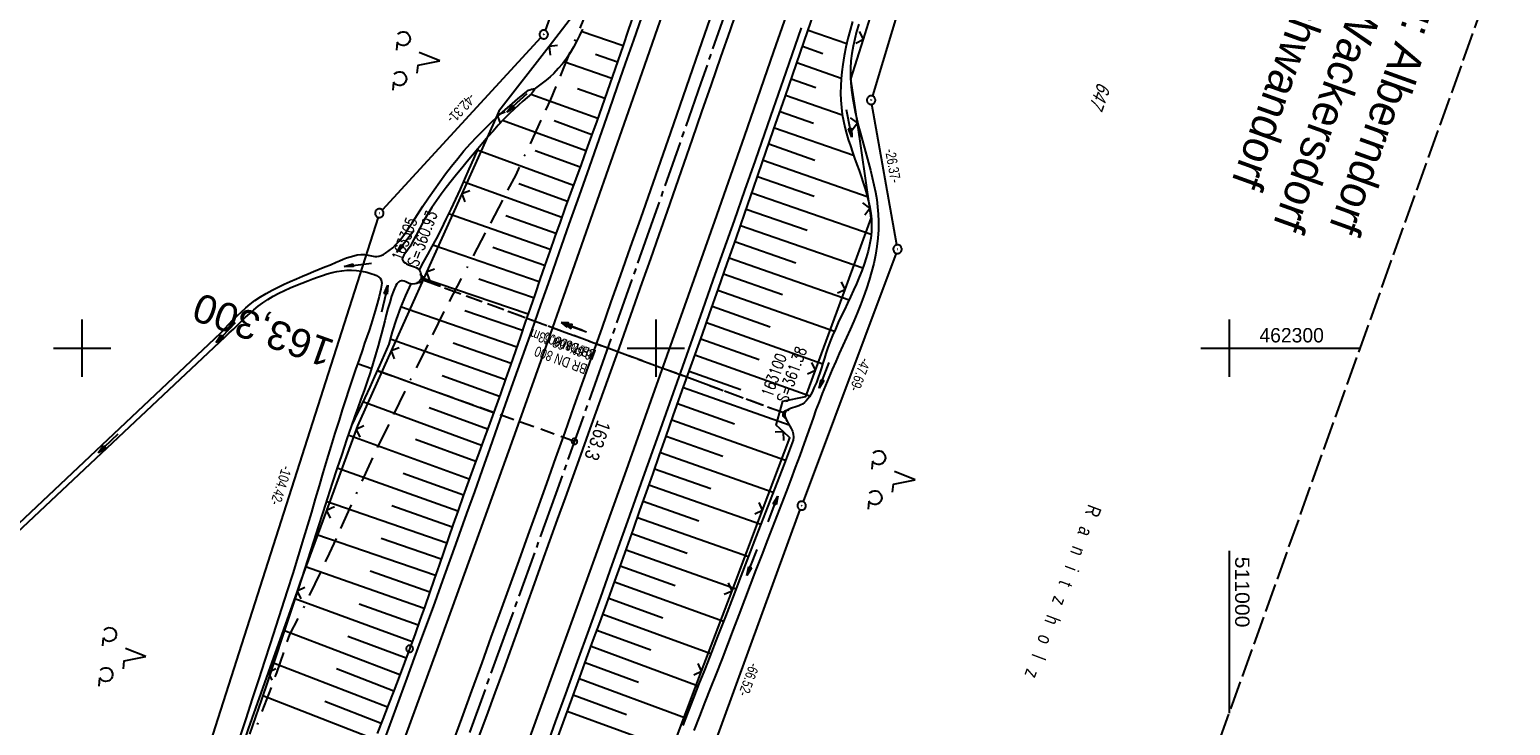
# Model space of a CAD drawing. Extents: x 510661 to 511244, y 462045 to 463013.
# Tile 6 of 29: x 510791 to 511049, y 462234 to 462355. Entities that reach past the tile are written whole.
import ezdxf
from ezdxf.enums import TextEntityAlignment as Align

# ---------------------------------------------------------------- set-up
doc = ezdxf.new("R2010")
doc.units = 0
doc.header["$LTSCALE"] = 10
doc.header["$MEASUREMENT"] = 0
for name, pattern in [('ACAD_ISO16W100', [73, 15, -6.5, 15, -6.5, 15, -7, 1, -7]), ('ACHSE', [5.5, 4, -0.5, 0.5, -0.5]), ('AUSGEZOGEN', [0]), ('LT00', [0]), ('LT12', [0.4, 0.3, -0.1]), ('LT14', [0.6, 0.5, -0.1]), ('LT17', [0.15, 0.1, -0.05]), ('STRICHLINIE2', [0.375, 0.25, -0.125])]:
    doc.linetypes.add(name, pattern=pattern)
doc.layers.get('0').update_dxf_attribs({"linetype": 'LT00'})
for name, color, linetype in [('--EK_FBR', 1, 'LT00'), ('--EK_Halt-Pfeil', 4, 'LT00'), ('--EK_Haltung', 7, 'STRICHLINIE2'), ('--EK_Haltung-Text', 140, 'LT00'), ('--EK_Schacht-Text', 5, 'LT00'), ('--EK_ST-93-1', 30, 'LT17'), ('--EL_DFK_AB_L', 21, 'LT00'), ('--EL_DFK_AB_P', 7, 'LT00'), ('--EL_Halt-Pfeil', 4, 'LT00'), ('--EL_Haltung', 182, 'STRICHLINIE2'), ('--EL_Haltung-Text', 182, 'LT00'), ('-AX-093', 35, 'ACHSE'), ('-ST-93-1', 250, 'LT00'), ('ABSTAND', 8, 'LT00'), ('BAB-KABEL', 220, 'ACAD_ISO16W100'), ('DFK_AB_L', 21, 'LT00'), ('DFK_AB_P', 7, 'LT00'), ('DFK_BES-NAME', 255, 'LT00'), ('DFK_FLUR_NR', 250, 'LT00'), ('DFK_NUTZUNG', 250, 'LT00'), ('DFK_VERMPKT', 252, 'LT00'), ('DL', 182, 'LT12'), ('DL_PFEIL', 201, 'LT00'), ('DL_TEXT', 182, 'LT00'), ('GRENZNAME_A', 250, 'Continuous'), ('PFEIL', 140, 'AUSGEZOGEN'), ('V106_AFBR_BAB', 250, 'LT00'), ('V106_BOESCH', 250, 'LT00'), ('V106_BOSCHUNG', 250, 'LT00'), ('V106_GRABEN', 250, 'LT00'), ('V106_LD_MARK', 250, 'LT00'), ('V106_RASTER', 250, 'LT00'), ('V106_UK_DURCH', 182, 'LT00'), ('V106_ZAUN', 40, 'LT00')]:
    doc.layers.add(name, color=color, linetype=linetype)
doc.layers.add('-BLATT_106-RAND', color=7, linetype='LT14', plot=False)
doc.styles.add('Beschrift', font='ARIAL.TTF')
doc.styles.add('Haltungsbeschriftung', font='ARIAL.TTF', dxfattribs={"width": 0.75})
doc.styles.add('schachtbeschriftung', font='romans.shx', dxfattribs={"width": 0.75, "height": 2})
doc.styles.get("Standard").update_dxf_attribs({"font": 'ARIAL.TTF'})
doc.styles.add('UNIR-H', font='unir_h.shx', dxfattribs={"width": 0.8})

# ---------------------------------------------------------------- blocks, each defined once
blk = doc.blocks.new('SYMB7010')
at = {"color": 0, "linetype": 'ByBlock'}
for points in [[(-0.031408, 0.499213), (-0.093728, 0.49134), (-0.15457, 0.475719), (-0.212975, 0.452595), (-0.268021, 0.422333), (-0.31884, 0.385411), (-0.36463, 0.342411), (-0.40467, 0.29401), (-0.438329, 0.240973), (-0.465074, 0.184136), (-0.484486, 0.124395), (-0.496256, 0.062692), (-0.5002, 0)], [(-0.5002, 0), (-0.496256, -0.062692), (-0.484486, -0.124395), (-0.465075, -0.184136), (-0.438329, -0.240973), (-0.404671, -0.29401), (-0.36463, -0.342411), (-0.31884, -0.385411), (-0.268021, -0.422333), (-0.212975, -0.452595), (-0.154571, -0.475719), (-0.093728, -0.49134), (-0.031408, -0.499213), (0.031408, -0.499213)], [(0.5002, 0), (0.496256, 0.062692), (0.484485, 0.124395), (0.465074, 0.184136), (0.438329, 0.240973), (0.40467, 0.29401), (0.36463, 0.342411), (0.31884, 0.385411), (0.268021, 0.422333), (0.212975, 0.452595), (0.15457, 0.475719), (0.093728, 0.49134), (0.031408, 0.499213), (-0.031408, 0.499213)], [(0.031408, -0.499213), (0.093728, -0.491341), (0.15457, -0.475719), (0.212975, -0.452595), (0.268021, -0.422333), (0.31884, -0.385411), (0.36463, -0.342411), (0.404671, -0.294011), (0.438329, -0.240974), (0.465075, -0.184136), (0.484486, -0.124395), (0.496256, -0.062692), (0.500201, 0)]]:
    blk.add_lwpolyline(points, dxfattribs=at)
blk = doc.blocks.new('SYMB0003')
at = {"color": 0, "linetype": 'ByBlock'}
for p, q in [((-0.015712, 0), (0.010166, 0.012015)), ((0, -0.021257), (-0.015712, 0)), ((0.010166, 0.012015), (0, -0.021257))]:
    blk.add_line(p, q, dxfattribs=at)
for points in [[(-0.031395, 0.499013), (-0.093691, 0.491144), (-0.154509, 0.475528), (-0.21289, 0.452414), (-0.267913, 0.422164), (-0.318712, 0.385257), (-0.364484, 0.342274), (-0.404509, 0.293893), (-0.438154, 0.240877), (-0.464888, 0.184062), (-0.484292, 0.124345), (-0.496058, 0.062667), (-0.5, 0)], [(-0.5, 0), (-0.496058, -0.062667), (-0.484292, -0.124345), (-0.464888, -0.184062), (-0.438154, -0.240877), (-0.404509, -0.293893), (-0.364485, -0.342274), (-0.318712, -0.385257), (-0.267914, -0.422164), (-0.21289, -0.452414), (-0.154509, -0.475529), (-0.093691, -0.491144), (-0.031395, -0.499014), (0.031395, -0.499014)], [(0.5, 0), (0.496057, 0.062667), (0.484292, 0.124345), (0.464888, 0.184062), (0.438153, 0.240877), (0.404509, 0.293893), (0.364484, 0.342274), (0.318712, 0.385257), (0.267913, 0.422164), (0.21289, 0.452414), (0.154509, 0.475528), (0.093691, 0.491144), (0.031395, 0.499013), (-0.031395, 0.499013)], [(0.031395, -0.499014), (0.093691, -0.491144), (0.154509, -0.475529), (0.21289, -0.452414), (0.267914, -0.422164), (0.318712, -0.385257), (0.364485, -0.342274), (0.404509, -0.293893), (0.438154, -0.240877), (0.464889, -0.184062), (0.484292, -0.124345), (0.496058, -0.062667), (0.5, 0)]]:
    blk.add_lwpolyline(points, dxfattribs=at)
blk = doc.blocks.new('Pfreil3')
at = {"layer": 'PFEIL'}
blk.add_hatch(color=256, dxfattribs=at).paths.add_polyline_path([(-1.55, 0.27), (-1.55, -0.27), (0, 0)])
for p, q in [((-1.55, 0), (-4.83, 0)), ((-1.55, -0.27), (-1.55, 0.27)), ((-1.55, 0.27), (0, 0)), ((0, 0), (-1.55, -0.27))]:
    blk.add_line(p, q, dxfattribs=at)
blk = doc.blocks.new('SYMB0024')
at = {"color": 0, "linetype": 'ByBlock'}
for p, q in [((-0.5, 0.5), (0, 0)), ((0, 0), (0.5, 0.5))]:
    blk.add_line(p, q, dxfattribs=at)
blk = doc.blocks.new('SYMB1107')
at = {"color": 0, "linetype": 'ByBlock'}
for points in [[(-0.2, 0), (-0.196157, 0.039018), (-0.184776, 0.076537), (-0.166294, 0.111114), (-0.141421, 0.141421), (-0.111114, 0.166294), (-0.076537, 0.184776), (-0.039018, 0.196157), (0, 0.2)], [(0, 0.2), (0.039018, 0.196157), (0.076537, 0.184776), (0.111114, 0.166294), (0.141421, 0.141421), (0.166294, 0.111114), (0.184776, 0.076537), (0.196157, 0.039018), (0.2, 0)]]:
    blk.add_lwpolyline(points, dxfattribs=at)
blk = doc.blocks.new('SYMB0070')
at = {"color": 0, "linetype": 'ByBlock'}
for p, q in [((-0.5, 0), (0.2, 0)), ((0.5, 0), (0.2, 0.1)), ((0.2, 0.1), (0.2, 0)), ((0.468, 0), (0.21, 0.086)), ((0.21, 0.086), (0.21, -0.086)), ((0.21, -0.086), (0.468, 0)), ((0.22, -0.072), (0.437, 0)), ((0.23, -0.058), (0.405, 0)), ((0.24, -0.045), (0.374, 0)), ((0.342, 0), (0.25, 0.031)), ((0.25, 0.031), (0.25, -0.031)), ((0.25, -0.031), (0.342, 0)), ((0.26, -0.017), (0.31, 0)), ((0.27, -0.003), (0.279, 0))]:
    blk.add_line(p, q, dxfattribs=at)
for points in [[(0.2, 0), (0.2, -0.1), (0.5, 0)], [(0.437, 0), (0.22, 0.072), (0.22, -0.072)], [(0.405, 0), (0.23, 0.058), (0.23, -0.058)], [(0.374, 0), (0.24, 0.045), (0.24, -0.045)], [(0.31, 0), (0.26, 0.017), (0.26, -0.017)], [(0.279, 0), (0.27, 0.003), (0.27, -0.003)]]:
    blk.add_lwpolyline(points, dxfattribs=at)
blk = doc.blocks.new('SYMB7201')
at = {"color": 0, "linetype": 'ByBlock'}
for p, q in [((0, 0.385), (-0.11, 0.015)), ((-0.255, -0.385), (-0.115, -0.385)), ((0.445, -0.385), (0.585, -0.385))]:
    blk.add_line(p, q, dxfattribs=at)
for points in [[(0.25, 0.015), (0.11, 0.015), (0, 0.385)], [(-0.393816, -0.383308), (-0.416239, -0.362945), (-0.432849, -0.337617), (-0.442589, -0.308936), (-0.444836, -0.27873), (-0.439449, -0.248923), (-0.426769, -0.221415), (-0.407606, -0.197958), (-0.38318, -0.180047), (-0.355047, -0.168823), (-0.325, -0.165), (-0.294953, -0.168823), (-0.26682, -0.180047), (-0.242394, -0.197959), (-0.223231, -0.221415), (-0.210551, -0.248923), (-0.205164, -0.27873), (-0.207411, -0.308936), (-0.21715, -0.337617), (-0.233761, -0.362945), (-0.256184, -0.383308)], [(0.306185, -0.383308), (0.283761, -0.362945), (0.267151, -0.337617), (0.257411, -0.308936), (0.255164, -0.27873), (0.260552, -0.248923), (0.273231, -0.221415), (0.292394, -0.197958), (0.31682, -0.180047), (0.344953, -0.168823), (0.375, -0.165), (0.405047, -0.168823), (0.43318, -0.180047), (0.457606, -0.197959), (0.476769, -0.221415), (0.489449, -0.248923), (0.494836, -0.27873), (0.492589, -0.308936), (0.48285, -0.337617), (0.466239, -0.362945), (0.443816, -0.383308)]]:
    blk.add_lwpolyline(points, dxfattribs=at)
blk = doc.blocks.new('SYMB2')
at = {"color": 0, "linetype": 'ByBlock', "flags": 128}
for points in [[(-0.031395, 0.499013), (-0.093691, 0.491144), (-0.154509, 0.475528), (-0.21289, 0.452414), (-0.267913, 0.422164), (-0.318712, 0.385257), (-0.364484, 0.342274), (-0.404509, 0.293893), (-0.438154, 0.240877), (-0.464888, 0.184062), (-0.484292, 0.124345), (-0.496058, 0.062667), (-0.5, 0)], [(-0.5, 0), (-0.496058, -0.062667), (-0.484292, -0.124345), (-0.464888, -0.184062), (-0.438154, -0.240877), (-0.404509, -0.293893), (-0.364485, -0.342274), (-0.318712, -0.385257), (-0.267914, -0.422164), (-0.21289, -0.452414), (-0.154509, -0.475529), (-0.093691, -0.491144), (-0.031395, -0.499014), (0.031395, -0.499014)], [(0.5, 0), (0.496057, 0.062667), (0.484292, 0.124345), (0.464888, 0.184062), (0.438153, 0.240877), (0.404509, 0.293893), (0.364484, 0.342274), (0.318712, 0.385257), (0.267913, 0.422164), (0.21289, 0.452414), (0.154509, 0.475528), (0.093691, 0.491144), (0.031395, 0.499013), (-0.031395, 0.499013)], [(0.031395, -0.499014), (0.093691, -0.491144), (0.154509, -0.475529), (0.21289, -0.452414), (0.267914, -0.422164), (0.318712, -0.385257), (0.364485, -0.342274), (0.404509, -0.293893), (0.438154, -0.240877), (0.464889, -0.184062), (0.484292, -0.124345), (0.496058, -0.062667), (0.5, 0)]]:
    blk.add_lwpolyline(points, dxfattribs=at)

msp = doc.modelspace()

# ---------------------------------------------------------------- linework, layer by layer
at = {"layer": '--EK_FBR'}
for points in [[(510910.78, 462361.26), (510908.04, 462353.36), (510905.29, 462345.46), (510902.54, 462337.56), (510900.8, 462332.57), (510899.06, 462327.58), (510897.31, 462322.59), (510895.56, 462317.6), (510893.8, 462312.61), (510892.19, 462308.06), (510890.57, 462303.51), (510888.96, 462298.97), (510887.34, 462294.42), (510885.72, 462289.88), (510884.12, 462285.39), (510882.52, 462280.9), (510880.93, 462276.41), (510879.32, 462271.92), (510877.71, 462267.44), (510876.11, 462262.99), (510874.5, 462258.53), (510872.89, 462254.09), (510871.27, 462249.64), (510869.66, 462245.19), (510867.89, 462240.33), (510866.12, 462235.47), (510864.35, 462230.61)], [(510914.61, 462360.23), (510912.95, 462355.46), (510911.3, 462350.69), (510909.64, 462345.92), (510907.98, 462341.15), (510906.33, 462336.39), (510904.88, 462332.22), (510903.43, 462328.05), (510901.98, 462323.88), (510900.52, 462319.71), (510899.07, 462315.55), (510897.6, 462311.39), (510895.61, 462305.74), (510893.61, 462300.11), (510891.59, 462294.47), (510889.57, 462288.84), (510888.22, 462285.11), (510886.88, 462281.38), (510885.53, 462277.64), (510884.18, 462273.91), (510882.83, 462270.17), (510881.48, 462266.44), (510880.14, 462262.7), (510878.8, 462258.97), (510877.46, 462255.23), (510876.12, 462251.49), (510874.78, 462247.76), (510873.43, 462244.03), (510871.96, 462239.99), (510870.49, 462235.96), (510869.01, 462231.93)], [(510897.52, 462357.66), (510896.11, 462353.62), (510894.69, 462349.59), (510893.27, 462345.55), (510891.86, 462341.52), (510890.11, 462336.53), (510888.37, 462331.55), (510886.62, 462326.56), (510884.87, 462321.58), (510883.12, 462316.59), (510881.52, 462312.07), (510879.92, 462307.55), (510878.31, 462303.02), (510876.71, 462298.5), (510875.11, 462293.98), (510873.76, 462290.18), (510872.42, 462286.39), (510871.08, 462282.59), (510869.73, 462278.8), (510868.38, 462275), (510867.03, 462271.21), (510865.08, 462265.79), (510863.13, 462260.37), (510861.17, 462254.96), (510859.19, 462249.55), (510857.91, 462246.05), (510856.63, 462242.55), (510855.34, 462239.05), (510854.06, 462235.55), (510852.78, 462232.05)], [(510925.35, 462355.79), (510922.68, 462348.08), (510920, 462340.38), (510917.31, 462332.67), (510915.48, 462327.47), (510913.65, 462322.26), (510911.81, 462317.06), (510909.97, 462311.86), (510908.13, 462306.65), (510904.3, 462295.83), (510900.46, 462285.01), (510897.76, 462277.43), (510895.06, 462269.85), (510892.35, 462262.27), (510890.34, 462256.65), (510888.32, 462251.02), (510886.3, 462245.4), (510884.27, 462239.79), (510882.49, 462234.89), (510880.7, 462229.99)]]:
    msp.add_lwpolyline(points, dxfattribs=at)
at = {"layer": '--EK_Haltung'}
msp.add_line((510922.3, 462288.71), (510859.3, 462311.89), dxfattribs=at)
at = {"layer": '--EK_ST-93-1', "ltscale": 2.5}
msp.add_line((510885.83, 462283.76), (510848.15, 462297.22), dxfattribs=at)
at = {"layer": '--EL_DFK_AB_L'}
for p, q in [((510920.05, 462465.74), (510880.72, 462355.35)), ((510968.1, 462444.65), (510937.76, 462343.93)), ((510879.96, 462354.09), (510852.32, 462324.06)), ((510942.01, 462317.98), (510937.67, 462342.47)), ((510851.58, 462322.8), (510820.19, 462224.78)), ((510941.88, 462316.54), (510925.69, 462273.27)), ((510902.84, 462210.8), (510925.17, 462271.87))]:
    msp.add_line(p, q, dxfattribs=at)
at = {"layer": '--EL_Haltung'}
msp.add_line((510922.3, 462288.71), (510859.3, 462311.89), dxfattribs=at)
at = {"layer": '-AX-093', "ltscale": 0.2}
msp.add_lwpolyline([(511002.16, 462634.59), (510994.72, 462610.42), (510987.21, 462586.28), (510979.61, 462562.16), (510971.94, 462538.06), (510964.2, 462513.99), (510956.38, 462489.95), (510948.48, 462465.93), (510940.51, 462441.93), (510932.46, 462417.96), (510924.34, 462394.02), (510916.14, 462370.1), (510907.86, 462346.21), (510899.51, 462322.34), (510891.08, 462298.5), (510882.58, 462274.69), (510874, 462250.9), (510865.35, 462227.14), (510856.62, 462203.41), (510847.82, 462179.71), (510838.94, 462156.03), (510829.99, 462132.38), (510820.96, 462108.76), (510812.82, 462087.67)], dxfattribs=at)
at = {"layer": '-BLATT_106-RAND'}
msp.add_lwpolyline([(510973.54, 463012.73), (510661.23, 462142.05), (510931.38, 462045.15), (511243.69, 462915.83), (510973.54, 463012.73)], dxfattribs=at)
at = {"layer": 'BAB-KABEL', "ltscale": 0.03, "flags": 128}
msp.add_lwpolyline([(511068.73, 462978.59), (511064.44, 462967.11), (511059.81, 462953.34), (511052.43, 462930.01), (511046.43, 462911.52), (511041.51, 462895.97), (511035.81, 462878.26), (511031.38, 462864.27), (511025.48, 462842.53), (511020.26, 462824.93), (511017.22, 462814.32), (511011.51, 462796.29), (511001.96, 462764.99), (510990.72, 462727.69), (510988.63, 462721.12), (510988.08, 462718.91), (510988.26, 462717.09), (510990.84, 462698.34), (510985.92, 462682.09), (510974.96, 462665.11), (510972.69, 462657.89), (510967.52, 462640.54), (510963.22, 462624.96), (510958.17, 462606.62), (510950.6, 462577.73), (510949.71, 462572.15), (510945.01, 462539.89), (510942.97, 462527.41), (510938.53, 462509.11), (510932.18, 462483.07), (510928.24, 462470.38), (510921.49, 462447.21), (510910.95, 462416.48), (510902.01, 462392.32), (510896.76, 462379.43), (510892.23, 462368.99), (510881.64, 462343.3), (510875.59, 462330.18), (510863.37, 462306.99), (510851.02, 462281.78), (510843.08, 462264.24), (510838.16, 462253.9), (510836.15, 462250.12), (510833.88, 462243.46), (510823.8, 462216.47), (510811.58, 462179.56), (510799.99, 462145.42), (510792.3, 462123.57), (510788.4, 462113.38), (510782.59, 462098.52)], dxfattribs=at)
at = {"layer": 'DFK_AB_L'}
for p, q in [((510920.05, 462465.74), (510880.72, 462355.35)), ((510968.1, 462444.65), (510937.76, 462343.93)), ((510879.96, 462354.09), (510852.32, 462324.06)), ((510942.01, 462317.98), (510937.67, 462342.47)), ((510851.58, 462322.8), (510820.19, 462224.78)), ((510941.88, 462316.54), (510925.69, 462273.27)), ((510902.84, 462210.8), (510925.17, 462271.87))]:
    msp.add_line(p, q, dxfattribs=at)
at = {"layer": 'DL'}
msp.add_line((510922.3, 462288.71), (510859.3, 462311.89), dxfattribs=at)
at = {"layer": 'V106_AFBR_BAB'}
for points in [[(510910.78, 462361.26), (510908.04, 462353.36), (510905.29, 462345.46), (510902.54, 462337.56), (510900.8, 462332.57), (510899.06, 462327.58), (510897.31, 462322.59), (510895.56, 462317.6), (510893.8, 462312.61), (510892.19, 462308.06), (510890.57, 462303.51), (510888.96, 462298.97), (510887.34, 462294.42), (510885.72, 462289.88), (510884.12, 462285.39), (510882.52, 462280.9), (510880.93, 462276.41), (510879.32, 462271.92), (510877.71, 462267.44), (510876.11, 462262.99), (510874.5, 462258.53), (510872.89, 462254.09), (510871.27, 462249.64), (510869.66, 462245.19), (510867.89, 462240.33), (510866.12, 462235.47), (510864.35, 462230.61)], [(510914.61, 462360.23), (510912.95, 462355.46), (510911.3, 462350.69), (510909.64, 462345.92), (510907.98, 462341.15), (510906.33, 462336.39), (510904.88, 462332.22), (510903.43, 462328.05), (510901.98, 462323.88), (510900.52, 462319.71), (510899.07, 462315.55), (510897.6, 462311.39), (510895.61, 462305.74), (510893.61, 462300.11), (510891.59, 462294.47), (510889.57, 462288.84), (510888.22, 462285.11), (510886.88, 462281.38), (510885.53, 462277.64), (510884.18, 462273.91), (510882.83, 462270.17), (510881.48, 462266.44), (510880.14, 462262.7), (510878.8, 462258.97), (510877.46, 462255.23), (510876.12, 462251.49), (510874.78, 462247.76), (510873.43, 462244.03), (510871.96, 462239.99), (510870.49, 462235.96), (510869.01, 462231.93)], [(510897.52, 462357.66), (510896.11, 462353.62), (510894.69, 462349.59), (510893.27, 462345.55), (510891.86, 462341.52), (510890.11, 462336.53), (510888.37, 462331.55), (510886.62, 462326.56), (510884.87, 462321.58), (510883.12, 462316.59), (510881.52, 462312.07), (510879.92, 462307.55), (510878.31, 462303.02), (510876.71, 462298.5), (510875.11, 462293.98), (510873.76, 462290.18), (510872.42, 462286.39), (510871.08, 462282.59), (510869.73, 462278.8), (510868.38, 462275), (510867.03, 462271.21), (510865.08, 462265.79), (510863.13, 462260.37), (510861.17, 462254.96), (510859.19, 462249.55), (510857.91, 462246.05), (510856.63, 462242.55), (510855.34, 462239.05), (510854.06, 462235.55), (510852.78, 462232.05)], [(510925.35, 462355.79), (510922.68, 462348.08), (510920, 462340.38), (510917.31, 462332.67), (510915.48, 462327.47), (510913.65, 462322.26), (510911.81, 462317.06), (510909.97, 462311.86), (510908.13, 462306.65), (510904.3, 462295.83), (510900.46, 462285.01), (510897.76, 462277.43), (510895.06, 462269.85), (510892.35, 462262.27), (510890.34, 462256.65), (510888.32, 462251.02), (510886.3, 462245.4), (510884.27, 462239.79), (510882.49, 462234.89), (510880.7, 462229.99)]]:
    msp.add_lwpolyline(points, dxfattribs=at)
at = {"layer": 'V106_BOESCH'}
for points in [[(510882.56, 462231.25), (510885.58, 462239.51), (510886.76, 462242.72), (510887.94, 462245.92), (510889.11, 462249.13), (510890.29, 462252.34), (510891.46, 462255.55), (510892.62, 462258.76), (510893.78, 462261.97), (510894.94, 462265.21), (510896.09, 462268.45), (510897.23, 462271.7), (510898.38, 462274.94), (510899.52, 462278.19), (510900.66, 462281.44), (510901.8, 462284.68), (510903.06, 462288.24), (510904.32, 462291.79), (510905.59, 462295.34), (510906.85, 462298.89), (510908.12, 462302.44), (510909.38, 462305.99), (510910.92, 462310.37), (510912.46, 462314.74), (510913.99, 462319.12), (510915.52, 462323.5), (510917.04, 462327.88), (510918.56, 462332.26), (510920.55, 462338.01), (510922.54, 462343.76), (510924.53, 462349.51), (510926.52, 462355.26), (510928.51, 462361.01)], [(510896.12, 462358.03), (510895.21, 462355.36), (510894.3, 462352.69), (510893.39, 462350.03), (510892.47, 462347.36), (510891.55, 462344.7), (510890.61, 462342.04), (510889.71, 462339.52), (510888.8, 462337.01), (510887.89, 462334.5), (510886.97, 462331.99), (510886.06, 462329.49), (510885.14, 462326.98), (510884.22, 462324.47), (510883.31, 462321.96), (510882.41, 462319.44), (510881.52, 462316.92), (510880.65, 462314.44), (510879.8, 462311.96), (510878.95, 462309.48), (510878.1, 462306.99), (510877.26, 462304.5), (510876.41, 462302.02), (510875.56, 462299.53), (510874.7, 462297.05), (510873.83, 462294.57), (510872.92, 462292.03), (510872, 462289.49), (510871.08, 462286.96), (510870.15, 462284.43), (510869.22, 462281.9), (510868.29, 462279.36), (510867.37, 462276.83), (510866.45, 462274.29), (510865.54, 462271.75), (510864.7, 462269.36), (510863.87, 462266.97), (510863.04, 462264.58), (510862.22, 462262.18), (510861.39, 462259.79), (510860.57, 462257.39), (510859.74, 462255), (510858.89, 462252.61), (510858.04, 462250.23), (510857.13, 462247.74), (510856.21, 462245.26), (510855.27, 462242.78), (510854.32, 462240.31), (510853.37, 462237.84), (510852.42, 462235.37), (510851.46, 462232.9)], [(510887.2, 462355.53), (510886.71, 462354.46), (510886.19, 462353.42), (510885.64, 462352.4), (510885.05, 462351.41), (510884.42, 462350.46), (510883.74, 462349.54), (510883, 462348.68), (510882.22, 462347.86), (510881.58, 462347.27), (510880.91, 462346.7), (510880.22, 462346.15), (510879.51, 462345.62), (510878.8, 462345.09)], [(510868.98, 462334.71), (510868.21, 462332.95), (510867.44, 462331.19), (510866.67, 462329.43), (510865.88, 462327.68), (510865.08, 462325.93), (510864.27, 462324.19), (510863.43, 462322.46), (510862.58, 462320.75), (510861.69, 462319.04), (510860.97, 462317.69), (510860.23, 462316.34), (510859.48, 462315), (510858.73, 462313.66)], [(510857.3, 462311.19), (510856.35, 462309.16), (510855.5, 462307.1), (510854.73, 462305), (510854.05, 462302.87), (510853.46, 462300.72), (510852.65, 462298.84), (510851.82, 462296.96), (510850.99, 462295.08), (510850.15, 462293.21), (510849.29, 462291.35), (510848.72, 462290.14), (510848.14, 462288.93), (510847.56, 462287.72), (510846.97, 462286.52)]]:
    msp.add_lwpolyline(points, dxfattribs=at)
at = {"layer": 'V106_BOSCHUNG'}
for p, q in [((510894.29, 462352.64), (510887.02, 462355.13)), ((510926.57, 462355.4), (510933.29, 462353.07)), ((510893.31, 462349.79), (510889.49, 462351.12)), ((510925.59, 462352.57), (510929.14, 462351.33)), ((510892.33, 462346.96), (510883.97, 462349.85)), ((510924.6, 462349.73), (510932.32, 462347.05)), ((510923.62, 462346.9), (510927.92, 462345.4)), ((510889.89, 462340.02), (510878.22, 462344.2)), ((510891.11, 462343.47), (510886.33, 462345.14)), ((510922.64, 462344.06), (510932.52, 462340.64)), ((510921.66, 462341.23), (510927.48, 462339.21)), ((510887.83, 462334.34), (510873.31, 462339.65)), ((510888.86, 462337.17), (510882.26, 462339.57)), ((510920.68, 462338.39), (510934.48, 462333.6)), ((510919.7, 462335.56), (510927.74, 462332.77)), ((510885.64, 462328.35), (510868.88, 462334.49)), ((510886.8, 462331.52), (510878.97, 462334.39)), ((510918.72, 462332.72), (510936.88, 462326.42)), ((510917.74, 462329.89), (510927.63, 462326.45)), ((510883.6, 462322.75), (510866.44, 462328.95)), ((510884.62, 462325.55), (510876.14, 462328.63)), ((510916.75, 462327.05), (510937.55, 462319.84)), ((510881.61, 462317.18), (510863.87, 462323.41)), ((510882.6, 462319.97), (510873.89, 462323.07)), ((510915.77, 462324.22), (510926.39, 462320.53)), ((510914.78, 462321.39), (510936.11, 462313.98)), ((510879.66, 462311.57), (510861.11, 462317.94)), ((510880.63, 462314.38), (510871.58, 462317.52)), ((510913.8, 462318.57), (510924.39, 462314.88)), ((510912.81, 462315.75), (510933.71, 462308.44)), ((510877.73, 462305.91), (510859.08, 462312.27)), ((510878.7, 462308.75), (510869.17, 462312)), ((510911.82, 462312.93), (510922.11, 462309.32)), ((510910.83, 462310.11), (510931.15, 462302.95)), ((510875.79, 462300.2), (510855.52, 462307.18)), ((510909.84, 462307.3), (510919.94, 462303.72)), ((510876.76, 462303.05), (510866.71, 462306.5)), ((510908.84, 462304.48), (510929.11, 462297.28)), ((510873.79, 462294.46), (510853.68, 462301.54)), ((510907.84, 462301.65), (510918, 462298.04)), ((510874.79, 462297.33), (510864.71, 462300.85)), ((510906.83, 462298.83), (510926.88, 462291.7)), ((510871.72, 462288.72), (510851.55, 462296.05)), ((510872.76, 462291.58), (510862.74, 462295.18)), ((510905.83, 462296), (510914.81, 462292.81)), ((510904.82, 462293.17), (510923.27, 462286.62)), ((510869.65, 462283.05), (510848.95, 462290.65)), ((510870.68, 462285.88), (510860.47, 462289.62)), ((510903.81, 462290.35), (510913.75, 462286.82)), ((510902.81, 462287.52), (510922.62, 462280.48)), ((510867.5, 462277.2), (510846.39, 462284.85)), ((510868.61, 462280.24), (510858.13, 462284.09)), ((510901.8, 462284.68), (510911.67, 462281.19)), ((510900.8, 462281.84), (510920.47, 462274.91)), ((510865.5, 462271.63), (510844.45, 462279.09)), ((510899.8, 462279), (510909.6, 462275.56)), ((510866.49, 462274.41), (510855.95, 462278.19)), ((510898.8, 462276.17), (510918.31, 462269.32)), ((510863.55, 462266.04), (510842.57, 462273.3)), ((510897.81, 462273.34), (510907.52, 462269.93)), ((510864.52, 462268.83), (510854.01, 462272.52)), ((510896.82, 462270.52), (510916.16, 462263.7)), ((510861.6, 462260.39), (510840.73, 462267.56)), ((510862.58, 462263.23), (510852.11, 462266.82)), ((510895.82, 462267.7), (510905.45, 462264.3)), ((510894.83, 462264.9), (510913.99, 462258.06)), ((510859.61, 462254.64), (510838.92, 462261.93)), ((510860.62, 462257.53), (510850.22, 462261.13)), ((510893.82, 462262.09), (510903.36, 462258.67)), ((510892.82, 462259.29), (510911.81, 462252.43)), ((510857.54, 462248.86), (510837.1, 462256.36)), ((510858.59, 462251.75), (510848.3, 462255.44)), ((510891.8, 462256.48), (510901.26, 462253.05)), ((510890.78, 462253.68), (510909.61, 462246.81)), ((510855.4, 462243.12), (510835.26, 462250.77)), ((510889.75, 462250.87), (510899.13, 462247.44)), ((510856.47, 462245.98), (510846.33, 462249.78)), ((510888.72, 462248.07), (510907.4, 462241.2)), ((510853.22, 462237.46), (510833.39, 462245.14)), ((510887.69, 462245.27), (510896.99, 462241.83)), ((510854.31, 462240.28), (510844.32, 462244.12)), ((510886.66, 462242.45), (510905.2, 462235.61)), ((510885.62, 462239.62), (510894.87, 462236.22)), ((510851.05, 462231.85), (510831.48, 462239.46)), ((510852.14, 462234.65), (510842.29, 462238.47)), ((510884.58, 462236.79), (510903.06, 462230.03))]:
    msp.add_line(p, q, dxfattribs=at)
at = {"layer": 'V106_GRABEN'}
for points in [[(510934.32, 462356.9), (510933.89, 462355.41), (510933.5, 462353.92), (510933.15, 462352.42), (510932.84, 462350.9), (510932.59, 462349.38), (510932.43, 462348.15), (510932.31, 462346.91), (510932.24, 462345.67), (510932.22, 462344.43), (510932.25, 462343.18), (510932.35, 462341.94), (510932.51, 462340.7), (510932.7, 462339.6), (510932.95, 462338.5), (510933.24, 462337.41), (510933.56, 462336.32), (510933.92, 462335.24), (510934.28, 462334.16), (510934.67, 462333.08), (510935.05, 462332.01), (510935.44, 462330.93), (510935.82, 462329.87), (510936.17, 462328.8), (510936.51, 462327.74), (510936.82, 462326.68), (510937.08, 462325.62), (510937.3, 462324.57), (510937.47, 462323.51), (510937.58, 462322.46), (510937.62, 462321.41), (510937.58, 462320.27), (510937.47, 462319.14), (510937.28, 462318), (510937.02, 462316.87), (510936.7, 462315.74), (510936.34, 462314.61), (510935.92, 462313.48), (510935.47, 462312.35), (510934.99, 462311.22), (510934.48, 462310.09), (510933.95, 462308.96), (510933.42, 462307.83), (510932.88, 462306.7), (510932.34, 462305.57), (510931.81, 462304.44), (510931.31, 462303.32), (510930.82, 462302.18), (510930.37, 462301.05), (510929.95, 462299.92), (510929.67, 462299.08), (510929.4, 462298.24), (510929.15, 462297.39), (510928.88, 462296.55), (510928.61, 462295.71), (510928.32, 462294.87), (510928, 462294.03), (510927.64, 462293.19), (510927.24, 462292.35), (510927.02, 462291.94), (510926.78, 462291.54), (510926.52, 462291.16), (510926.23, 462290.81), (510925.92, 462290.51), (510925.58, 462290.26), (510925.27, 462290.1), (510924.94, 462289.98), (510924.59, 462289.86), (510924.22, 462289.75), (510923.84, 462289.63), (510923.49, 462289.49), (510923.16, 462289.33), (510922.87, 462289.14), (510922.64, 462288.92), (510922.51, 462288.66), (510922.48, 462288.4), (510922.52, 462288.13), (510922.61, 462287.84), (510922.74, 462287.55), (510922.89, 462287.27), (510923.14, 462286.83), (510923.38, 462286.43), (510923.63, 462286.03), (510923.84, 462285.55), (510923.97, 462285.05), (510924.01, 462284.52), (510923.97, 462284), (510922.36, 462279.82), (510920.74, 462275.63), (510919.13, 462271.44), (510917.52, 462267.26), (510916.18, 462263.76), (510914.84, 462260.27), (510913.49, 462256.77), (510912.14, 462253.28), (510910.78, 462249.79), (510909.42, 462246.31), (510908.47, 462243.91), (510907.52, 462241.51), (510906.57, 462239.11), (510905.63, 462236.7), (510904.69, 462234.3)], [(510935.38, 462356.42), (510935, 462355.14), (510934.68, 462353.86), (510934.4, 462352.58), (510934.18, 462351.3), (510934.03, 462350.02), (510933.95, 462348.73), (510933.94, 462347.47), (510934, 462346.22), (510934.12, 462344.96), (510934.29, 462343.7), (510934.5, 462342.44), (510934.76, 462341.17), (510935.05, 462339.9), (510935.36, 462338.63), (510935.7, 462337.36), (510936.04, 462336.09), (510936.4, 462334.82), (510936.75, 462333.55), (510937.1, 462332.27), (510937.44, 462331), (510937.75, 462329.72), (510938.04, 462328.45), (510938.29, 462327.18), (510938.51, 462325.91), (510938.68, 462324.63), (510938.79, 462323.36), (510938.85, 462322.1), (510938.83, 462320.62), (510938.74, 462319.15), (510938.56, 462317.68), (510938.31, 462316.22), (510938, 462314.76), (510937.63, 462313.3), (510937.2, 462311.85), (510936.73, 462310.4), (510936.22, 462308.96), (510935.67, 462307.53), (510935.1, 462306.1), (510934.5, 462304.68), (510933.88, 462303.26), (510933.26, 462301.86), (510932.63, 462300.46), (510932, 462299.07), (510931.38, 462297.67), (510930.76, 462296.28), (510930.16, 462294.89), (510929.58, 462293.5), (510929.01, 462292.1), (510928.46, 462290.67), (510927.93, 462289.23), (510927.41, 462287.79), (510926.89, 462286.34), (510926.38, 462284.89), (510925.87, 462283.44), (510925.1, 462281.32), (510924.32, 462279.2), (510923.52, 462277.1), (510922.72, 462274.99), (510921.91, 462272.89), (510921.1, 462270.79), (510920.28, 462268.69), (510919.47, 462266.59), (510918.47, 462263.99), (510917.47, 462261.39), (510916.48, 462258.78), (510915.49, 462256.18), (510914.5, 462253.58), (510913.5, 462250.97), (510912.5, 462248.37), (510911.49, 462245.77), (510910.53, 462243.3), (510909.55, 462240.83), (510908.58, 462238.36), (510907.6, 462235.89), (510906.63, 462233.42)], [(510774.45, 462255.83), (510824.16, 462302.69), (510824.86, 462303.44), (510825.58, 462304.18), (510826.29, 462304.92), (510827.02, 462305.64), (510827.77, 462306.34), (510828.53, 462307.02), (510829.32, 462307.66), (510830.13, 462308.28), (510831.09, 462308.93), (510832.08, 462309.54), (510833.11, 462310.11), (510834.15, 462310.65), (510835.21, 462311.15), (510836.28, 462311.63), (510837.35, 462312.1), (510838.43, 462312.55), (510839.39, 462312.94), (510840.36, 462313.34), (510841.32, 462313.74), (510842.29, 462314.14), (510843.27, 462314.54), (510844.26, 462314.96), (510844.87, 462315.22), (510845.48, 462315.48), (510846.1, 462315.71), (510846.72, 462315.93), (510847.34, 462316.1), (510847.97, 462316.23), (510848.59, 462316.3), (510849.22, 462316.3), (510849.85, 462316.22), (510850.15, 462316.16), (510850.45, 462316.09), (510850.75, 462316.02), (510851.05, 462315.98), (510851.35, 462315.97), (510851.74, 462316.03), (510852.14, 462316.15), (510852.52, 462316.33), (510852.88, 462316.55), (510853.54, 462317), (510854.15, 462317.5), (510854.71, 462318.04), (510855.24, 462318.62), (510855.73, 462319.23), (510856.2, 462319.86), (510856.65, 462320.51), (510857.09, 462321.17), (510857.52, 462321.83), (510858.46, 462323.28), (510859.42, 462324.73), (510860.38, 462326.16), (510861.36, 462327.57), (510862.35, 462328.97), (510863.36, 462330.34), (510864.4, 462331.7), (510865.47, 462333.03), (510866.56, 462334.34), (510867.7, 462335.62), (510868.85, 462336.85), (510870.03, 462338.05), (510871.24, 462339.23), (510872.48, 462340.39), (510873.74, 462341.51), (510875.01, 462342.62), (510875.94, 462343.4), (510876.86, 462344.17), (510877.79, 462344.94)], [(510878.31, 462344.27), (510877.56, 462343.64), (510876.81, 462343), (510876.08, 462342.35), (510875.36, 462341.69), (510874.39, 462340.76), (510873.45, 462339.8), (510872.53, 462338.81), (510871.63, 462337.81), (510870.75, 462336.79), (510869.86, 462335.76), (510868.98, 462334.71), (510868.05, 462333.61), (510867.11, 462332.49), (510866.18, 462331.37), (510865.25, 462330.24), (510864.35, 462329.1), (510863.46, 462327.96), (510862.6, 462326.81), (510861.77, 462325.65), (510860.97, 462324.48), (510860.21, 462323.3), (510859.51, 462322.11), (510858.85, 462320.91), (510858.52, 462320.28), (510858.21, 462319.65), (510857.88, 462319.02), (510857.53, 462318.38), (510857.16, 462317.73), (510856.73, 462317.07), (510856.26, 462316.41), (510856.09, 462316.18), (510855.94, 462315.95), (510855.83, 462315.73), (510855.8, 462315.51), (510855.88, 462315.27), (510856.05, 462315.05), (510856.29, 462314.86), (510856.57, 462314.69), (510856.92, 462314.52), (510857.27, 462314.39), (510857.61, 462314.28), (510857.94, 462314.17), (510858.24, 462314.04), (510858.51, 462313.88), (510858.73, 462313.66), (510858.88, 462313.43), (510859, 462313.17), (510859.07, 462312.88), (510859.11, 462312.58), (510859.11, 462312.34), (510859.08, 462312.11), (510859, 462311.89), (510858.83, 462311.64), (510858.59, 462311.44), (510858.3, 462311.29), (510857.98, 462311.19), (510857.64, 462311.16), (510857.3, 462311.19), (510856.99, 462311.28), (510856.69, 462311.42), (510856.41, 462311.56), (510856.13, 462311.68), (510855.87, 462311.75), (510855.6, 462311.74), (510855.4, 462311.67), (510855.21, 462311.54), (510855.03, 462311.38), (510854.87, 462311.19), (510854.69, 462310.93), (510854.55, 462310.65), (510854.43, 462310.37), (510854.32, 462310.08), (510853.96, 462309.04), (510853.63, 462307.98), (510853.32, 462306.91), (510853.03, 462305.83), (510852.75, 462304.74), (510852.47, 462303.66), (510852.19, 462302.57), (510851.91, 462301.48), (510851.62, 462300.4), (510851.17, 462298.83), (510850.69, 462297.27), (510850.2, 462295.72), (510849.68, 462294.18), (510849.15, 462292.64), (510848.61, 462291.11), (510848.06, 462289.58), (510847.51, 462288.05), (510846.97, 462286.52), (510846.1, 462284.01), (510845.25, 462281.5), (510844.41, 462278.98), (510843.58, 462276.46), (510842.77, 462273.93), (510841.96, 462271.4), (510841.15, 462268.87), (510840.34, 462266.34), (510837.7, 462258.17), (510835.01, 462250.01), (510832.29, 462241.86), (510831.26, 462238.83), (510830.23, 462235.79), (510829.2, 462232.76)], [(510877.79, 462344.94), (510878.07, 462345.02), (510878.33, 462345.09), (510878.55, 462345.13), (510878.71, 462345.14), (510878.8, 462345.09), (510878.79, 462344.96), (510878.69, 462344.77), (510878.51, 462344.53), (510878.31, 462344.27)], [(510774.93, 462254.98), (510824.96, 462301.96), (510825.66, 462302.64), (510826.37, 462303.33), (510827.07, 462304.02), (510827.78, 462304.7), (510828.49, 462305.38), (510829.21, 462306.04), (510829.95, 462306.68), (510830.71, 462307.29), (510831.49, 462307.87), (510832.39, 462308.47), (510833.32, 462309.03), (510834.28, 462309.55), (510835.27, 462310.03), (510836.27, 462310.49), (510837.28, 462310.92), (510838.31, 462311.34), (510839.35, 462311.74), (510840.19, 462312.06), (510841.03, 462312.37), (510841.88, 462312.66), (510842.73, 462312.93), (510843.58, 462313.16), (510844.43, 462313.35), (510845.28, 462313.48), (510846.13, 462313.57), (510846.98, 462313.59), (510847.85, 462313.54), (510848.72, 462313.42), (510849.62, 462313.23), (510850.53, 462312.95), (510850.93, 462312.8), (510851.31, 462312.63), (510851.66, 462312.43), (510851.93, 462312.19), (510852.13, 462311.9), (510852.21, 462311.62), (510852.23, 462311.31), (510852.21, 462310.97), (510852.15, 462310.62), (510852.07, 462310.27), (510851.76, 462308.97), (510851.43, 462307.73), (510851.09, 462306.52), (510850.74, 462305.35), (510850.38, 462304.2), (510850.01, 462303.07), (510849.63, 462301.95), (510849.24, 462300.84), (510848.86, 462299.72), (510848.27, 462298.02), (510847.68, 462296.29), (510847.09, 462294.54), (510846.5, 462292.79), (510845.92, 462291.02), (510845.34, 462289.24), (510844.78, 462287.47), (510844.06, 462285.17), (510843.35, 462282.88), (510842.66, 462280.59), (510841.98, 462278.3), (510841.31, 462276.02), (510840.63, 462273.74), (510839.96, 462271.46), (510839.28, 462269.18), (510838.6, 462266.9), (510837.66, 462263.84), (510836.71, 462260.77), (510835.75, 462257.71), (510834.77, 462254.65), (510833.78, 462251.59), (510832.79, 462248.53), (510831.79, 462245.47), (510830.79, 462242.42), (510829.65, 462238.93), (510828.51, 462235.45), (510827.36, 462231.97)]]:
    msp.add_lwpolyline(points, dxfattribs=at)
at = {"layer": 'V106_LD_MARK'}
for points in [[(510822.5, 462084.2), (510824.51, 462089.37), (510829.23, 462101.61), (510833.93, 462113.85), (510838.6, 462126.11), (510843.32, 462138.54), (510848.01, 462150.97), (510852.68, 462163.41), (510857.33, 462175.86), (510861.96, 462188.32), (510866.57, 462200.79), (510871.16, 462213.27), (510875.73, 462225.75), (510880.27, 462238.24), (510884.8, 462250.73), (510889.31, 462263.23), (510894.6, 462277.95), (510899.85, 462292.67), (510905.08, 462307.4), (510910.29, 462322.14), (510915.46, 462336.89), (510920.61, 462351.66), (510925.73, 462366.43)], [(510902.96, 462363.52), (510897.56, 462347.95), (510892.13, 462332.39), (510886.67, 462316.84), (510881.17, 462301.3), (510875.64, 462285.78), (510870.08, 462270.26), (510861.85, 462247.48), (510853.54, 462224.73), (510845.17, 462202), (510836.72, 462179.3), (510828.2, 462156.62), (510819.61, 462133.97), (510810.95, 462111.35), (510803.14, 462091.15)]]:
    msp.add_lwpolyline(points, dxfattribs=at)
at = {"layer": 'V106_RASTER'}
for p, q in [((510800, 462295), (510800, 462305)), ((510900, 462305), (510900, 462295)), ((511000, 462295), (511000, 462305)), ((510795, 462300), (510805, 462300)), ((510895, 462300), (510905, 462300)), ((510995, 462300), (511022.79, 462300)), ((511000, 462236.45), (511000, 462264.71))]:
    msp.add_line(p, q, dxfattribs=at)
at = {"layer": 'V106_ZAUN'}
for p, q in [((510936.2, 462353.82), (510940.69, 462368.13)), ((510872.34, 462340.57), (510866.19, 462326.89)), ((510937.31, 462324.4), (510935.14, 462339.24)), ((510866.19, 462326.89), (510860.04, 462313.21)), ((510860.04, 462313.21), (510853.89, 462299.53)), ((510927.82, 462296.16), (510933, 462310.23)), ((510847.79, 462285.83), (510842.62, 462271.75)), ((510913.3, 462257.75), (510918.61, 462271.78)), ((510837.47, 462257.66), (510832.44, 462243.53)), ((510908, 462243.72), (510913.3, 462257.75))]:
    msp.add_line(p, q, dxfattribs=at)
for points in [[(510889.31, 462365.06), (510887.64, 462360.47), (510884.91, 462357.04), (510881.39, 462352.51)], [(510935.14, 462339.24), (510934.02, 462346.85), (510936.2, 462353.82)], [(510881.39, 462352.51), (510872.64, 462341.25), (510872.34, 462340.57)], [(510933, 462310.23), (510937.57, 462322.63), (510937.31, 462324.4)], [(510853.89, 462299.53), (510848.03, 462286.5), (510847.79, 462285.83)], [(510922.27, 462285.42), (510921, 462286.58), (510922.13, 462290.76), (510926.14, 462291.6), (510927.82, 462296.16)], [(510918.61, 462271.78), (510923.38, 462284.4), (510922.27, 462285.42)], [(510842.62, 462271.75), (510838.03, 462259.24), (510837.47, 462257.66)], [(510832.44, 462243.53), (510828.95, 462233.72), (510827.5, 462229.37)], [(510902.67, 462229.7), (510905.44, 462236.94), (510908, 462243.72)]]:
    msp.add_lwpolyline(points, dxfattribs=at)

# ---------------------------------------------------------------- block references
at = {"layer": '--EK_Halt-Pfeil', "xscale": 3.999999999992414, "yscale": 4, "zscale": 4, "rotation": 159.8011499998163}
msp.add_blockref('SYMB0070', (510885.38, 462303.78), dxfattribs=at)
at = {"layer": '--EL_DFK_AB_P', "xscale": 1.500000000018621, "yscale": 1.5, "zscale": 1.5, "rotation": 264.7377099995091}
for p in [(510880.47, 462354.64), (510937.54, 462343.21), (510851.81, 462323.51), (510942.14, 462317.24), (510925.43, 462272.57)]:
    msp.add_blockref('SYMB0003', p, dxfattribs=at)
at = {"layer": '--EL_Halt-Pfeil', "xscale": 3.999999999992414, "yscale": 4, "zscale": 4, "rotation": 159.8011499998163}
msp.add_blockref('SYMB0070', (510885.38, 462303.78), dxfattribs=at)
at = {"layer": '-ST-93-1', "rotation": 274.1956499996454}
msp.add_blockref('SYMB2', (510885.83, 462283.76), dxfattribs=at)
at = {"layer": 'DFK_AB_P', "xscale": 1.500000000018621, "yscale": 1.5, "zscale": 1.5, "rotation": 264.7377099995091}
for p in [(510880.47, 462354.64), (510937.54, 462343.21), (510851.81, 462323.51), (510942.14, 462317.24), (510925.43, 462272.57)]:
    msp.add_blockref('SYMB0003', p, dxfattribs=at)
at = {"layer": 'DFK_NUTZUNG', "xscale": 10.00000000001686, "yscale": 10, "zscale": 10, "rotation": 264.7377100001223}
for p in [(510858.51, 462350.41), (510941.37, 462277.43), (510807.29, 462246.63)]:
    msp.add_blockref('SYMB7201', p, dxfattribs=at)
at = {"layer": 'DFK_VERMPKT', "xscale": 1.200000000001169, "yscale": 1.200000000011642, "zscale": 1.2, "rotation": 264.7377100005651}
msp.add_blockref('SYMB7010', (510857.09, 462247.64), dxfattribs=at)
at = {"layer": 'DL_PFEIL', "xscale": 3.999999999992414, "yscale": 4, "zscale": 4, "rotation": 159.8011499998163}
msp.add_blockref('SYMB0070', (510886.06, 462303.46), dxfattribs=at)
at = {"layer": 'PFEIL'}
for p, rotation in [((510874.02, 462341.1), 222.2344047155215), ((510934.18, 462336.75), 281.2116722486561), ((510854.87, 462316.66), 232.5325578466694), ((510845.67, 462314.23), 186.9639511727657), ((510853.3, 462310.97), 76.4015311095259), ((510823.38, 462300.99), 226.0839919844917), ((510928.5, 462293.01), 248.7785713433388), ((510802.8, 462281.77), 223.4455087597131), ((510921.27, 462274.25), 68.7786), ((510915.9, 462260.41), 248.7785713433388)]:
    msp.add_blockref('Pfreil3', p, dxfattribs=dict(at, rotation=rotation))
at = {"layer": 'V106_UK_DURCH', "zscale": 4}
for p, xscale, yscale, rotation in [((510858.59, 462312.15), 4.00000000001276, 4, 250.2675100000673), ((510923, 462288.45), 3.999999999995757, 3.999999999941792, 71.61831037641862)]:
    msp.add_blockref('SYMB1107', p, dxfattribs=dict(at, xscale=xscale, yscale=yscale, rotation=rotation))
at = {"layer": 'V106_ZAUN', "yscale": 2.099999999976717, "zscale": 2.1}
for p, xscale, rotation in [((510881.39, 462352.51), 2.100000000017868, 232.1532599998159), ((510936.2, 462353.82), 2.100000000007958, 72.59362999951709), ((510872.34, 462340.57), 2.099999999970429, 245.8006699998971), ((510935.14, 462339.24), 2.099999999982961, 98.34347999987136), ((510866.19, 462326.89), 2.099999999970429, 245.8006699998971), ((510937.31, 462324.4), 2.099999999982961, 98.34347999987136), ((510860.04, 462313.21), 2.099999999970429, 245.8006699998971), ((510933, 462310.23), 2.09999999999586, 69.76740000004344), ((510853.89, 462299.53), 2.099999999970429, 245.8006699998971), ((510927.82, 462296.16), 2.09999999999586, 69.76740000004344), ((510847.79, 462285.83), 2.100000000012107, 249.8478700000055), ((510922.27, 462285.42), 2.099999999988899, 137.4711800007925), ((510918.61, 462271.78), 2.100000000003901, 69.28830999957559), ((510842.62, 462271.75), 2.100000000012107, 249.8478700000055), ((510837.47, 462257.66), 2.100000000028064, 250.403890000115), ((510913.3, 462257.75), 2.100000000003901, 69.28830999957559), ((510908, 462243.72), 2.100000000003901, 69.28830999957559), ((510832.44, 462243.53), 2.100000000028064, 250.403890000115)]:
    msp.add_blockref('SYMB0024', p, dxfattribs=dict(at, xscale=xscale, rotation=rotation))

# ---------------------------------------------------------------- texts
at = {"layer": '--EK_Haltung-Text', "style": 'Haltungsbeschriftung', "width": 0.75}
for s, p in [('6.6‰ 68.63m', (510889.12, 462299.52)), ('BR DN 800', (510888.23, 462297.11))]:
    msp.add_text(s, height=1.8, rotation=-200.1989, dxfattribs=at).set_placement(p)
at = {"layer": '--EK_Schacht-Text', "style": 'schachtbeschriftung', "width": 0.75}
for s, rotation, p in [('S=360.93', -290.2023, (510858.49, 462314.05)), ('163305', -290.2023, (510855.79, 462315.05)), ('S=361.38', -290.1989, (510922.9, 462290.35)), ('163100', -290.1989, (510920.2, 462291.35))]:
    msp.add_text(s, height=2, rotation=rotation, dxfattribs=at).set_placement(p)
at = {"layer": '--EK_ST-93-1', "style": 'Beschrift'}
msp.add_text('163,300', height=5, rotation=-199.6709, dxfattribs=at).set_placement((510843.44, 462298.89), align=Align.MIDDLE_LEFT)
at = {"layer": '--EL_Haltung-Text', "style": 'Haltungsbeschriftung', "width": 0.75}
msp.add_text('BR DN 800', height=1.8, rotation=-200.1989, dxfattribs=at).set_placement((510889.75, 462299.59))
at = {"layer": '-ST-93-1', "style": 'Beschrift', "width": 0.8}
msp.add_text('  163.3', height=2.5, rotation=-109.6703, dxfattribs=at).set_placement((510890.38, 462289.07))
at = {"layer": 'ABSTAND', "width": 0.75}
for s, rotation, p in [(' -42.31-', -132.6337, (510867.85, 462344.92)), (' -26.37-', -79.9563, (510939.86, 462335.07)), (' -47.69-', -110.5107, (510936.03, 462298.95)), (' -104.42-', -107.7581, (510835.09, 462280.17)), (' -66.52-', -110.0908, (510916.61, 462245.84))]:
    msp.add_text(s, height=1.8, rotation=rotation, dxfattribs=at).set_placement(p)
at = {"layer": 'DFK_BES-NAME', "width": 0.75}
msp.add_text('R   a   n   i   t   z   h   o   l   z', height=2.5, rotation=249.4427, dxfattribs=at).set_placement((510975.43, 462272.94))
at = {"layer": 'DFK_FLUR_NR', "oblique": 13.754, "width": 0.75}
msp.add_text('647', height=2.5, rotation=250.2675, dxfattribs=at).set_placement((510977.09, 462346.45))
at = {"layer": 'DL_TEXT', "style": 'Haltungsbeschriftung', "width": 0.75}
msp.add_text('BR 800', height=1.8, rotation=-200.1989, dxfattribs=at).set_placement((510888.62, 462300))
at = {"layer": 'GRENZNAME_A', "insert": (511048.85, 462392.48), "char_height": 5.6, "attachment_point": 1, "rotation": 250.2675, "style": 'UNIR-H'}
msp.add_mtext('{\\W1;Gemarkung: Alberndorf\\PGemeinde: Wackersdorf\\PLandkreis: Schwandorf}', dxfattribs=at)
at = {"layer": 'V106_RASTER'}
for s, rotation, width, p in [(' 462300', 0.0008, 0.965, (511004.29, 462301)), (' 511000', -89.9992, 1.058, (511001, 462264.71))]:
    msp.add_text(s, height=2.5, rotation=rotation, dxfattribs=dict(at, width=width)).set_placement(p)

doc.saveas('drawing.dxf')
